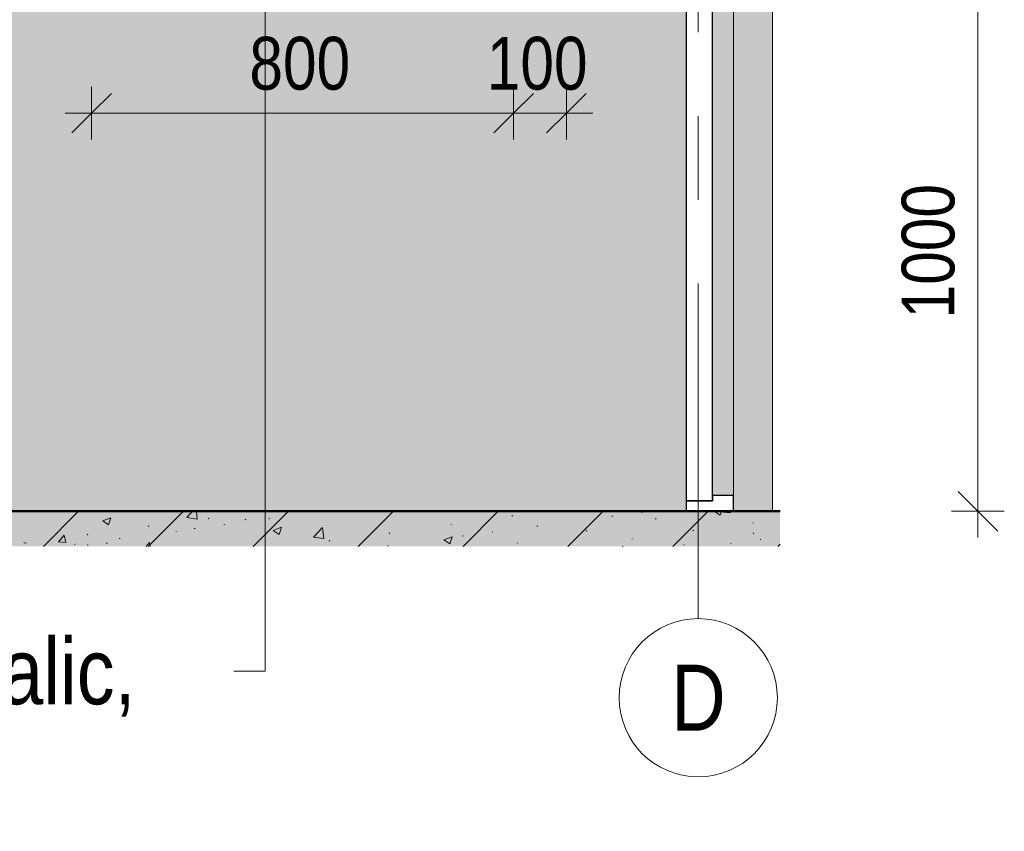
# Model space of a CAD drawing. Header units: millimetres. Extents: x -35550 to -1797, y -2320 to 9844.
# Tile 20 of 96: x -31429 to -29563, y -2007 to -468. Entities that reach past the tile are written whole.
import ezdxf

# ---------------------------------------------------------------- set-up
doc = ezdxf.new("R2010")
doc.units = ezdxf.units.MM
doc.linetypes.add('Grid Line 1_2_', pattern=[1111.25, 635, -158.75, 158.75, -158.75])
for name, color, linetype, lineweight in [('Cut Pattern-2', 7, 'Continuous', 18), ('Dimensions', 7, 'Continuous', 9), ('Dimensions-50', 7, 'Continuous', 9), ('Doors', 7, 'Continuous', 18), ('Doors-2', 7, 'Continuous', 25), ('Floors-2', 7, 'Continuous', 50), ('Grids', 7, 'Continuous', 9), ('Grids-1', 7, 'Grid Line 1_2_', 9), ('Pads', 7, 'Continuous', 18), ('Text Notes', 7, 'Continuous', 9), ('Walls', 7, 'Continuous', 18)]:
    doc.layers.add(name, color=color, linetype=linetype, lineweight=lineweight)
doc.layers.add('Doors-5', color=7, linetype='Continuous', lineweight=18, true_color=0x646464)
doc.layers.add('Surface Pattern-1', color=7, linetype='Continuous', lineweight=18, true_color=0xc0c0c0)
doc.styles.add('Swis721 Cn BT_2', font='swissc.ttf', dxfattribs={"height": 125})
doc.styles.add('Swis721 Cn BT_3', font='swissc.ttf', dxfattribs={"height": 100})
doc.dimstyles.new('Diagonal_-_2_0mm_1', dxfattribs={"dimscale": 304.8, "dimtxt": 100.941393, "dimasz": 0.246063, "dimexe": 0.164042, "dimexo": 0.0625, "dimgap": 0.04101, "dimtad": 1, "dimdec": 0, "dimzin": 0, "dimdsep": 46, "dimtxsty": 'Swis721 Cn BT_3', "dimblk1": 'OBLIQUE', "dimblk2": 'OBLIQUE', "dimsah": 1, "dimcen": 0.09, "dimdle": 0.164042, "dimazin": 0, "dimtfac": 1, "dimtdec": 4, "dimtix": 1, "dimtmove": 0, "dimatfit": 3, "dimfxl": 0.164042, "dimfxlon": 1, "dimtvp": 1, "dimtolj": 1, "dimtzin": 0, "dimarcsym": 2})

# ---------------------------------------------------------------- blocks, each defined once
blk = doc.blocks.new('SMA_D01_ 1-poolne - SU-P-01 - 1200x2100 EI-1929730-Trepikoja viidad')
at = {"layer": 'Doors-5'}
blk.add_hatch(color=256, dxfattribs=at).paths.add_polyline_path([(10467.1, -1370), (10467.1, 650), (10427.1, 650), (10427.1, -1370), (10452.1, -1370)], flags=0)
at = {"layer": 'Doors'}
blk.add_line((10467.1, 650), (10467.1, -1370), dxfattribs=at)
at = {"layer": 'Doors-2'}
for p, q in [((10467.1, 690), (10377.1, 690)), ((10377.1, 690), (10377.1, 665)), ((10467.1, 650), (10467.1, 690)), ((10377.1, 665), (10427.1, 665)), ((10427.1, 665), (10377.1, 665)), ((10377.1, 665), (10377.1, -1380)), ((10427.1, 665), (10427.1, 650)), ((10427.1, -1380), (10427.1, 665)), ((10427.1, 650), (10467.1, 650)), ((10427.1, -1380), (10377.1, -1380)), ((10377.1, -1380), (10377.1, -1400)), ((10377.1, -1380), (10427.1, -1380)), ((10467.1, -1370), (10427.1, -1370)), ((10427.1, -1370), (10427.1, -1380)), ((10467.1, -1400), (10467.1, -1370)), ((10377.1, -1400), (10467.1, -1400))]:
    blk.add_line(p, q, dxfattribs=at)
blk = doc.blocks.new('Grid - M_Grid Head - Circle väike-415116-Trepikoja viidad')
at = {"layer": 'Grids'}
blk.add_circle((7500, -1753.5), 150, dxfattribs=at)
blk = doc.blocks.new('DIMBLOCK16-Trepikoja viidad')
at = {"layer": 'Dimensions-50', "lineweight": 35}
for p, q in [((-29612.7, -400), (-29650.2, -362.5)), ((-29612.7, -400), (-29575.2, -437.5)), ((-29612.7, -1400), (-29650.2, -1362.5)), ((-29612.7, -1400), (-29575.2, -1437.5))]:
    blk.add_line(p, q, dxfattribs=at)
at = {"layer": 'Dimensions-50'}
for p, q in [((-29662.7, -400), (-29562.7, -400)), ((-29612.7, -400), (-29662.7, -400)), ((-29612.7, -1450), (-29612.7, -400)), ((-29662.7, -1400), (-29562.7, -1400)), ((-29612.7, -1400), (-29662.7, -1400))]:
    blk.add_line(p, q, dxfattribs=at)
at = {"layer": 'Dimensions-50', "color": 0, "insert": (-29757.3, -1034.6), "char_height": 100, "width": 323.012, "attachment_point": 1, "rotation": 90, "line_spacing_factor": 0.961347, "style": 'Swis721 Cn BT_3'}
blk.add_mtext('1000', dxfattribs=at)
blk = doc.blocks.new('_Oblique')
at = {"color": 0, "linetype": 'ByBlock', "lineweight": -2}
blk.add_line((-0.5, -0.5), (0.5, 0.5), dxfattribs=at)
blk = doc.blocks.new('DIMBLOCK25-Trepikoja viidad')
at = {"layer": 'Dimensions-50'}
for p, q in [((-31292.9, -595.5), (-31292.9, -695.5)), ((-31292.9, -645.5), (-31292.9, -595.5)), ((-30492.9, -595.5), (-30492.9, -695.5)), ((-30492.9, -645.5), (-30492.9, -595.5)), ((-31342.9, -645.5), (-30492.9, -645.5))]:
    blk.add_line(p, q, dxfattribs=at)
at = {"layer": 'Dimensions-50', "lineweight": 35}
for p, q in [((-31292.9, -645.5), (-31255.4, -608)), ((-30492.9, -645.5), (-30455.4, -608)), ((-31292.9, -645.5), (-31330.4, -683)), ((-30492.9, -645.5), (-30530.4, -683))]:
    blk.add_line(p, q, dxfattribs=at)
at = {"layer": 'Dimensions-50', "color": 0, "insert": (-30993.8, -500.9), "char_height": 100, "width": 242.259, "attachment_point": 1, "line_spacing_factor": 0.961347, "style": 'Swis721 Cn BT_3'}
blk.add_mtext('800', dxfattribs=at)
blk = doc.blocks.new('DIMBLOCK26-Trepikoja viidad')
at = {"layer": 'Dimensions-50'}
for p, q in [((-30492.9, -595.5), (-30492.9, -695.5)), ((-30492.9, -645.5), (-30492.9, -595.5)), ((-30392.9, -595.5), (-30392.9, -695.5)), ((-30392.9, -645.5), (-30392.9, -595.5)), ((-30492.9, -645.5), (-30342.9, -645.5))]:
    blk.add_line(p, q, dxfattribs=at)
at = {"layer": 'Dimensions-50', "lineweight": 35}
for p, q in [((-30492.9, -645.5), (-30455.4, -608)), ((-30392.9, -645.5), (-30355.4, -608)), ((-30492.9, -645.5), (-30530.4, -683)), ((-30392.9, -645.5), (-30430.4, -683))]:
    blk.add_line(p, q, dxfattribs=at)
at = {"layer": 'Dimensions-50', "color": 0, "insert": (-30543.8, -500.9), "char_height": 100, "width": 242.259, "attachment_point": 1, "line_spacing_factor": 0.961347, "style": 'Swis721 Cn BT_3'}
blk.add_mtext('100', dxfattribs=at)

msp = doc.modelspace()

# ---------------------------------------------------------------- hatches: boundary and pattern name
at = {"layer": 'Cut Pattern-2'}
h = msp.add_hatch(dxfattribs=at)
h.set_pattern_fill('FP_6', color=256, style=0, pattern_type=2)
h.set_pattern_definition([(50, (-31318.49, 4366.37), (161.3836, -14.1198), [16.875, -185.625]), (355, (-31318.5, 4366.37), (-31.2193, 169.243), [13.5, -148.5]), (100.451, (-31305.04, 4365.2), (130.166, 155.123), [14.342, -157.757]), (46.184, (-31318.5, 4411.37), (240.129, -37.243), [25.312, -278.437]), (96.636, (-31298.48, 4408.27), (210.2975, 219.178), [21.512, -236.635]), (351.184, (-31318.5, 4411.37), (210.3, 219.175), [20.25, -222.75]), (21, (-31295.99, 4400.12), (134.304, -90.5897), [16.875, -185.625]), (326, (-31296, 4400.12), (54.7456, 163.1586), [13.5, -148.5]), (71.451, (-31284.8, 4392.57), (189.0508, 72.5678), [14.342, -157.757]), (37.5, (-31318.49, 4366.374), (2.73606, 74.9018), [1.676, -145.024, 1.676, -149.074, -149.063]), (37.5, (-31318.49, 4366.374), (2.73606, 74.9018), [-297.45, 1.676, -147.386]), (7.5, (-31318.49, 4366.37), (59.1912, 88.7422), [1.676, -84.274, 1.676, -141.649, -56.813]), (7.5, (-31318.49, 4366.37), (59.1912, 88.7422), [-229.275, 1.676, -55.136]), (327.5, (-31368.67, 4366.374), (120.11047, -5.0751), [1.676, -54.574, 1.676, -173.824, -232.875]), (327.5, (-31368.67, 4366.374), (120.11047, -5.0751), [-231.75, 1.676, -231.199]), (317.5, (-31391.17, 4366.37), (131.2165, 22.524), [1.676, -71.449, 1.676, -114.874, -165.375]), (317.5, (-31391.17, 4366.37), (131.2165, 22.524), [-189.675, 1.676, -163.699]), (45, (-31318.49, 4366.37), (-99.437, 99.437), [])])
h.paths.add_polyline_path([(-30773.6, -1466.7), (-29987.7, -1466.7), (-29987.7, -1400), (-33022.9, -1400), (-33022.9, -1466.7), (-31559.4, -1466.7)], flags=0)
at = {"layer": 'Pads'}
h = msp.add_hatch(dxfattribs=at)
h.set_pattern_fill('FP_7', color=256, style=0, pattern_type=2)
h.set_pattern_definition([(75.964, (-31280.392, 4391.774), (-0.00054, 126.9999), [10.473, -513.162]), (45, (-31277.85, 4401.93), (0, 127.0006), [10.776, -168.829]), (26.565, (-31270.23, 4409.55), (0.0001, 126.9997), [5.68, -278.301]), (26.565, (-31143.23, 4409.55), (0.0001, 126.9997), [5.68, -278.301]), (0, (-31265.15, 4412.1), (0, 127), [10.16, -116.84]), (333.435, (-31254.99, 4412.09), (-0.0001, 126.9997), [5.68, -278.301]), (333.435, (-31127.99, 4412.09), (-0.0001, 126.9997), [5.68, -278.301]), (315, (-31249.91, 4409.55), (0, 127.0006), [10.776, -168.829]), (284.036, (-31242.292, 4401.934), (0.00054, 126.9999), [10.473, -513.162]), (284.036, (-31280.392, 4391.774), (0.00054, 126.9999), [10.473, -513.162]), (315, (-31277.85, 4381.61), (0, 127.0006), [10.776, -168.829]), (333.435, (-31270.23, 4373.99), (-0.0001, 126.9997), [5.68, -278.301]), (333.435, (-31143.23, 4373.99), (-0.0001, 126.9997), [5.68, -278.301]), (0, (-31265.15, 4371.45), (0, 127), [10.16, -116.84]), (26.565, (-31254.99, 4371.45), (0.0001, 126.9997), [5.68, -278.301]), (26.565, (-31127.99, 4371.45), (0.0001, 126.9997), [5.68, -278.301]), (45, (-31249.91, 4373.99), (0, 127.0006), [10.776, -168.829]), (75.964, (-31242.292, 4381.614), (-0.00054, 126.9999), [10.473, -513.162]), (78.69, (-31265.152, 4455.274), (-5e-05, 127.0003), [12.952, -634.624]), (63.435, (-31262.61, 4467.974), (-0.0001, 126.9997), [5.68, -278.301]), (45, (-31260.07, 4473.05), (0, 127.0006), [17.961, -161.645]), (18.435, (-31247.37, 4485.75), (-0.0001, 127.0002), [8.032, -393.577]), (18.435, (-31120.37, 4485.75), (-0.0001, 127.0002), [8.032, -393.577]), (18.435, (-30993.37, 4485.75), (-0.0001, 127.0002), [8.032, -393.577]), (0, (-31239.75, 4488.3), (0, 127), [15.24, -111.76]), (341.565, (-31224.51, 4488.3), (0.0001, 127.0002), [8.032, -393.577]), (341.565, (-31097.51, 4488.3), (0.0001, 127.0002), [8.032, -393.577]), (341.565, (-30970.51, 4488.3), (0.0001, 127.0002), [8.032, -393.577]), (315, (-31216.89, 4485.75), (0, 127.0006), [17.961, -161.645]), (296.565, (-31204.19, 4473.054), (0.0001, 126.9997), [5.68, -278.301]), (281.31, (-31201.652, 4467.974), (5e-05, 127.0003), [12.952, -634.624]), (281.31, (-31265.152, 4455.274), (5e-05, 127.0003), [12.952, -634.624]), (296.565, (-31262.61, 4442.574), (0.0001, 126.9997), [5.68, -278.301]), (315, (-31260.07, 4437.49), (0, 127.0006), [17.961, -161.645]), (341.565, (-31247.37, 4424.8), (0.0001, 127.0002), [8.032, -393.577]), (341.565, (-31120.37, 4424.8), (0.0001, 127.0002), [8.032, -393.577]), (341.565, (-30993.37, 4424.8), (0.0001, 127.0002), [8.032, -393.577]), (0, (-31239.75, 4422.25), (0, 127), [15.24, -111.76]), (18.435, (-31224.51, 4422.25), (-0.0001, 127.0002), [8.032, -393.577]), (18.435, (-31097.51, 4422.25), (-0.0001, 127.0002), [8.032, -393.577]), (18.435, (-30970.51, 4422.25), (-0.0001, 127.0002), [8.032, -393.577]), (45, (-31216.89, 4424.79), (0, 127.0006), [17.961, -161.645]), (63.435, (-31204.19, 4437.494), (-0.0001, 126.9997), [5.68, -278.301]), (78.69, (-31201.652, 4442.574), (-5e-05, 127.0003), [12.952, -634.624]), (71.565, (-31308.332, 4475.594), (0.00011, 127.00023), [8.032, -393.577]), (45, (-31305.79, 4483.21), (0, 127.0006), [10.776, -168.829]), (0, (-31298.17, 4490.83), (0, 127), [10.16, -116.84]), (315, (-31288.01, 4490.83), (0, 127.0006), [10.776, -168.829]), (288.435, (-31280.392, 4483.214), (-0.00011, 127.00023), [8.032, -393.577]), (288.435, (-31308.332, 4475.594), (-0.00011, 127.00023), [8.032, -393.577]), (315, (-31305.79, 4467.97), (0, 127.0006), [10.776, -168.829]), (0, (-31298.17, 4460.35), (0, 127), [10.16, -116.84]), (45, (-31288.01, 4460.35), (0, 127.0006), [10.776, -168.829]), (71.565, (-31280.392, 4467.974), (0.00011, 127.00023), [8.032, -393.577]), (75.964, (-31204.192, 4417.174), (-0.00054, 126.9999), [10.473, -513.162]), (45, (-31201.65, 4427.33), (0, 127.0006), [7.184, -172.421]), (26.565, (-31196.57, 4432.41), (0.0001, 126.9997), [5.68, -278.301]), (26.565, (-31069.57, 4432.41), (0.0001, 126.9997), [5.68, -278.301]), (0, (-31318.49, 4434.95), (0, 127), [10.16, -116.84]), (333.435, (-31308.33, 4434.95), (-0.0001, 126.9997), [5.68, -278.301]), (333.435, (-31181.33, 4434.95), (-0.0001, 126.9997), [5.68, -278.301]), (315, (-31303.25, 4432.41), (0, 127.0006), [7.184, -172.421]), (284.036, (-31298.172, 4427.334), (0.00054, 126.9999), [10.473, -513.162]), (284.036, (-31204.192, 4417.174), (0.00054, 126.9999), [10.473, -513.162]), (315, (-31201.65, 4407.01), (0, 127.0006), [7.184, -172.421]), (333.435, (-31196.57, 4401.93), (-0.0001, 126.9997), [5.68, -278.301]), (333.435, (-31069.57, 4401.93), (-0.0001, 126.9997), [5.68, -278.301]), (0, (-31318.49, 4399.4), (0, 127), [10.16, -116.84]), (26.565, (-31308.33, 4399.39), (0.0001, 126.9997), [5.68, -278.301]), (26.565, (-31181.33, 4399.39), (0.0001, 126.9997), [5.68, -278.301]), (45, (-31303.25, 4401.93), (0, 127.0006), [7.184, -172.421]), (75.964, (-31298.172, 4407.014), (-0.00054, 126.9999), [10.473, -513.162])])
h.paths.add_polyline_path([(-30773.6, -1466.7), (-29987.7, -1466.7), (-29987.7, -1400), (-33131.2, -1400), (-33131.2, -1466.7), (-31559.4, -1466.7)], flags=0)
at = {"layer": 'Surface Pattern-1'}
h = msp.add_hatch(color=256, dxfattribs=at)
h.paths.add_polyline_path([(-31548.4, -1400), (-30165.8, -1400), (-30165.8, 690), (-30075.8, 690), (-30075.8, -1400), (-30002, -1400), (-30002, 700), (-30315.8, 700), (-30315.8, 1103.3), (-31772.5, 1103.3), (-31772.5, 700), (-31768.1, 700), (-31768.1, 690), (-31548.4, 690), (-31548.4, -778)], flags=0)
h.paths.add_polyline_path([(-31166.5, -400), (-31292.9, -400), (-31292.9, -200), (-30492.9, -200), (-30392.9, -300), (-30492.9, -400), (-31068.3, -400)], flags=0)
h.paths.add_polyline_path([(-30577.1, -100), (-31292.9, -100), (-31292.9, 100), (-30492.9, 100), (-30392.9, 0), (-30492.9, -100)], flags=0)
h.paths.add_polyline_path([(-30492.9, 200), (-31292.9, 200), (-31292.9, 400), (-30492.9, 400), (-30392.9, 300)], flags=0)
h.paths.add_polyline_path([(-30492.9, 500), (-31292.9, 500), (-31392.9, 600), (-31292.9, 700), (-30492.9, 700), (-30492.9, 599.3)], flags=0)

# ---------------------------------------------------------------- linework, layer by layer
at = {"layer": 'Floors-2'}
msp.add_line((-29987.7, -1400), (-33022.9, -1400), dxfattribs=at)
at = {"layer": 'Grids-1'}
msp.add_line((-30142.9, -1603.5), (-30142.9, -353.5), dxfattribs=at)
at = {"layer": 'Text Notes'}
for p, q in [((-30963.7, 591.1), (-30963.7, -1703.4)), ((-30966.4, -1703.4), (-31023.4, -1703.4)), ((-30963.7, -1703.4), (-30966.4, -1703.4))]:
    msp.add_line(p, q, dxfattribs=at)
at = {"layer": 'Walls'}
msp.add_line((-30002, -1400), (-30002, -300), dxfattribs=at)

# ---------------------------------------------------------------- block references
at = {"layer": 'Doors'}
msp.add_blockref('SMA_D01_ 1-poolne - SU-P-01 - 1200x2100 EI-1929730-Trepikoja viidad', (-40542.9, 0), dxfattribs=at)
at = {"layer": 'Grids'}
msp.add_blockref('Grid - M_Grid Head - Circle väike-415116-Trepikoja viidad', (-37642.9, 0), dxfattribs=at)

# ---------------------------------------------------------------- texts
at = {"layer": 'Grids', "insert": (-30194.2, -1690.9), "char_height": 125, "width": 120.253, "attachment_point": 1, "style": 'Swis721 Cn BT_2'}
msp.add_mtext('\\fSwis721 Cn BT|b0|i0|c186|p34|;D', dxfattribs=at)
at = {"layer": 'Text Notes', "insert": (-32785.2, -1640.9), "char_height": 125, "width": 2012.236, "attachment_point": 1, "style": 'Swis721 Cn BT_2'}
msp.add_mtext('Kirja stiil: Arial bold italic, ', dxfattribs=at)

# ---------------------------------------------------------------- dimensions: what is measured, and where the dimension line sits
at = {"layer": 'Dimensions'}
dim = msp.add_linear_dim(base=(-29612.7, -400), p1=(-29662.7, -1400), p2=(-29662.7, -400), angle=90, dimstyle='Diagonal_-_2_0mm_1', override={"dimpost": '<>', "dimfxl": 1000}, dxfattribs=at)
dim.commit()
dim.dimension.update_dxf_attribs({"geometry": 'DIMBLOCK16-Trepikoja viidad', "text_midpoint": (-29676.6, -900)})
for base, p1, p2, override, picture, middle in [((-30492.9, -645.5), (-31292.9, -595.5), (-30492.9, -595.5), {"dimpost": '<>', "dimfxl": 800}, 'DIMBLOCK25-Trepikoja viidad', (-30892.9, -581.7)), ((-30392.9, -645.5), (-30492.9, -595.5), (-30392.9, -595.5), {"dimpost": '<>', "dimfxl": 100}, 'DIMBLOCK26-Trepikoja viidad', (-30442.9, -581.7))]:
    dim = msp.add_linear_dim(base=base, p1=p1, p2=p2, dimstyle='Diagonal_-_2_0mm_1', override=override, dxfattribs=at)
    dim.commit()
    dim.dimension.update_dxf_attribs({"geometry": picture, "text_midpoint": middle})

doc.saveas('drawing.dxf')
